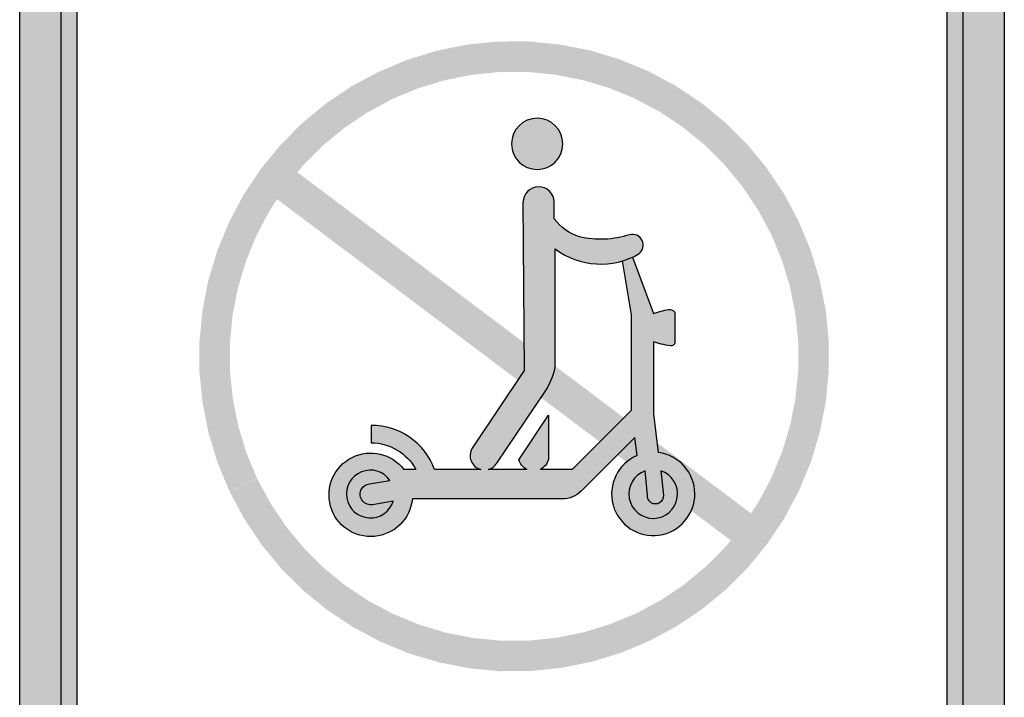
# Model space of a CAD drawing. Header units: inches. Extents: x -0.5 to 0.5, y -1.1 to 1.1.
# Tile 2 of 3: x -0.5 to 0.5, y -0.42 to 0.27. Entities that reach past the tile are written whole.
import ezdxf

# ---------------------------------------------------------------- set-up
doc = ezdxf.new("R2010")
doc.units = ezdxf.units.IN
doc.header["$MEASUREMENT"] = 0

msp = doc.modelspace()

# ---------------------------------------------------------------- hatches: boundary and pattern name
h = msp.add_hatch(color=7)
edge = h.paths.add_edge_path()
edge.add_spline(control_points=[(-0.5, 0.9952), (-0.5, 1.0557), (-0.451, 1.1047), (-0.3905, 1.1047)], knot_values=[0, 0, 0, 0, 1, 1, 1, 1], degree=3, periodic=0)
edge.add_line((-0.3905, 1.1047), (0.3905, 1.1047))
edge.add_spline(control_points=[(0.3905, 1.1047), (0.4196, 1.1047), (0.4474, 1.0931), (0.4679, 1.0726), (0.4885, 1.0521), (0.5, 1.0242), (0.5, 0.9952)], knot_values=[0, 0, 0, 0, 1, 1, 1, 2, 2, 2, 2], degree=3, periodic=0)
edge.add_line((0.5, 0.9952), (0.5, -0.9952))
edge.add_spline(control_points=[(0.5, -0.9952), (0.5, -1.0557), (0.451, -1.1047), (0.3905, -1.1047)], knot_values=[0, 0, 0, 0, 1, 1, 1, 1], degree=3, periodic=0)
edge.add_line((0.3905, -1.1047), (-0.3905, -1.1047))
edge.add_spline(control_points=[(-0.3905, -1.1047), (-0.451, -1.1047), (-0.5, -1.0557), (-0.5, -0.9952)], knot_values=[0, 0, 0, 0, 1, 1, 1, 1], degree=3, periodic=0)
edge.add_line((-0.5, -0.9952), (-0.5, 0.9952))
edge = h.paths.add_edge_path(flags=0)
edge.add_spline(control_points=[(0.3632, 1.0463), (0.384, 1.0463), (0.4039, 1.038), (0.4186, 1.0233), (0.4334, 1.0086), (0.4416, 0.9887), (0.4416, 0.9679)], knot_values=[0, 0, 0, 0, 1, 1, 1, 2, 2, 2, 2], degree=3, periodic=0)
edge.add_line((0.4416, 0.9679), (0.4416, -0.9679))
edge.add_spline(control_points=[(0.4416, -0.9679), (0.4416, -0.9887), (0.4334, -1.0086), (0.4186, -1.0233), (0.4039, -1.038), (0.384, -1.0463), (0.3632, -1.0463)], knot_values=[0, 0, 0, 0, 1, 1, 1, 2, 2, 2, 2], degree=3, periodic=0)
edge.add_line((0.3632, -1.0463), (-0.3632, -1.0463))
edge.add_spline(control_points=[(-0.3632, -1.0463), (-0.384, -1.0463), (-0.4039, -1.038), (-0.4186, -1.0233), (-0.4334, -1.0086), (-0.4416, -0.9887), (-0.4416, -0.9679)], knot_values=[0, 0, 0, 0, 1, 1, 1, 2, 2, 2, 2], degree=3, periodic=0)
edge.add_line((-0.4416, -0.9679), (-0.4416, 0.9679))
edge.add_spline(control_points=[(-0.4416, 0.9679), (-0.4416, 0.9887), (-0.4334, 1.0086), (-0.4186, 1.0233), (-0.4039, 1.038), (-0.384, 1.0463), (-0.3632, 1.0463)], knot_values=[0, 0, 0, 0, 1, 1, 1, 2, 2, 2, 2], degree=3, periodic=0)
edge.add_line((-0.3632, 1.0463), (0.3632, 1.0463))
h = msp.add_hatch(color=7)
edge = h.paths.add_edge_path()
edge.add_spline(control_points=[(-0.3632, 1.0627), (-0.4156, 1.0627), (-0.458, 1.0202), (-0.458, 0.9679)], knot_values=[0, 0, 0, 0, 1, 1, 1, 1], degree=3, periodic=0)
edge.add_line((-0.458, 0.9679), (-0.458, -0.9679))
edge.add_spline(control_points=[(-0.458, -0.9679), (-0.458, -0.993), (-0.448, -1.0171), (-0.4303, -1.0349), (-0.4125, -1.0527), (-0.3883, -1.0627), (-0.3632, -1.0627)], knot_values=[0, 0, 0, 0, 1, 1, 1, 2, 2, 2, 2], degree=3, periodic=0)
edge.add_line((-0.3632, -1.0627), (0.3632, -1.0627))
edge.add_spline(control_points=[(0.3632, -1.0627), (0.4156, -1.0627), (0.458, -1.0202), (0.458, -0.9679)], knot_values=[0, 0, 0, 0, 1, 1, 1, 1], degree=3, periodic=0)
edge.add_line((0.458, -0.9679), (0.458, 0.9679))
edge.add_spline(control_points=[(0.458, 0.9679), (0.458, 1.0202), (0.4156, 1.0627), (0.3632, 1.0627)], knot_values=[0, 0, 0, 0, 1, 1, 1, 1], degree=3, periodic=0)
edge.add_line((0.3632, 1.0627), (-0.3632, 1.0627))
edge = h.paths.add_edge_path(flags=0)
edge.add_spline(control_points=[(-0.3632, 1.0463), (-0.4065, 1.0463), (-0.4416, 1.0112), (-0.4416, 0.9679)], knot_values=[0, 0, 0, 0, 1, 1, 1, 1], degree=3, periodic=0)
edge.add_line((-0.4416, 0.9679), (-0.4416, -0.9679))
edge.add_spline(control_points=[(-0.4416, -0.9679), (-0.4416, -1.0112), (-0.4065, -1.0463), (-0.3632, -1.0463)], knot_values=[0, 0, 0, 0, 1, 1, 1, 1], degree=3, periodic=0)
edge.add_line((-0.3632, -1.0463), (0.3632, -1.0463))
edge.add_spline(control_points=[(0.3632, -1.0463), (0.4065, -1.0463), (0.4416, -1.0112), (0.4416, -0.9679)], knot_values=[0, 0, 0, 0, 1, 1, 1, 1], degree=3, periodic=0)
edge.add_line((0.4416, -0.9679), (0.4416, 0.9679))
edge.add_spline(control_points=[(0.4416, 0.9679), (0.4416, 0.9887), (0.4334, 1.0086), (0.4186, 1.0233), (0.4039, 1.038), (0.384, 1.0463), (0.3632, 1.0463)], knot_values=[0, 0, 0, 0, 1, 1, 1, 2, 2, 2, 2], degree=3, periodic=0)
edge.add_line((0.3632, 1.0463), (-0.3632, 1.0463))
for points in [[(-0.2867, -0.2083), (-0.2718, -0.236), (-0.2543, -0.262), (-0.2344, -0.2863), (-0.2121, -0.3084), (-0.1878, -0.3282), (-0.1616, -0.3456), (-0.1339, -0.3603), (-0.1049, -0.3723), (-0.0748, -0.3813), (-0.044, -0.3874), (-0.0128, -0.3904), (0.0186, -0.3903), (0.0498, -0.3871), (0.0806, -0.3809), (0.1106, -0.3718), (0.1396, -0.3597), (0.1672, -0.3448), (0.1933, -0.3273), (0.2175, -0.3073), (0.2397, -0.2851), (0.2595, -0.2608), (0.2769, -0.2346), (0.2916, -0.2069), (0.3036, -0.1779), (0.3126, -0.1478), (0.3187, -0.117), (0.3217, -0.0858), (0.3216, -0.0544), (0.3185, -0.0231), (0.3123, 0.0076), (0.3031, 0.0376), (0.291, 0.0666), (0.2762, 0.0943), (0.2587, 0.1203), (0.2387, 0.1446), (0.2164, 0.1667), (0.1921, 0.1866), (0.166, 0.2039), (0.1383, 0.2187), (0.1093, 0.2306), (0.0792, 0.2397), (0.0484, 0.2457), (0.0172, 0.2488), (-0.0142, 0.2487), (-0.0455, 0.2456), (-0.0762, 0.2394), (-0.1063, 0.2302), (-0.1352, 0.2181), (-0.1629, 0.2033), (-0.189, 0.1858), (-0.2132, 0.1658), (-0.2353, 0.1436), (-0.2552, 0.1193), (-0.2726, 0.0931), (-0.2873, 0.0654), (-0.2993, 0.0364), (-0.3084, 0.0063), (-0.3144, -0.0245), (-0.3174, -0.0557), (-0.3174, -0.0871), (-0.3142, -0.1183), (-0.3081, -0.1491), (-0.2989, -0.1791), (-0.2868, -0.2081), (-0.2589, -0.1948), (-0.2698, -0.1686), (-0.278, -0.1415), (-0.2836, -0.1137), (-0.2865, -0.0855), (-0.2865, -0.0572), (-0.2838, -0.0289), (-0.2783, -0.0011), (-0.2701, 0.026), (-0.2593, 0.0522), (-0.246, 0.0773), (-0.2303, 0.1009), (-0.2124, 0.1228), (-0.1923, 0.1429), (-0.1705, 0.1609), (-0.1469, 0.1767), (-0.1219, 0.1902), (-0.0958, 0.2011), (-0.0687, 0.2093), (-0.0409, 0.2149), (-0.0127, 0.2178), (0.0157, 0.2178), (0.0439, 0.2151), (0.0717, 0.2096), (0.0989, 0.2015), (0.1251, 0.1907), (0.1501, 0.1774), (0.1737, 0.1617), (0.1957, 0.1437), (0.2158, 0.1237), (0.2338, 0.1018), (0.2496, 0.0783), (0.2631, 0.0533), (0.274, 0.0271), (0.2823, 0), (0.2878, -0.0278), (0.2907, -0.056), (0.2908, -0.0843), (0.288, -0.1125), (0.2826, -0.1404), (0.2744, -0.1675), (0.2636, -0.1937), (0.2503, -0.2188), (0.2346, -0.2424), (0.2167, -0.2643), (0.1967, -0.2844), (0.1748, -0.3025), (0.1513, -0.3183), (0.1263, -0.3317), (0.1001, -0.3426), (0.073, -0.3509), (0.0452, -0.3565), (0.017, -0.3594), (-0.0113, -0.3594), (-0.0396, -0.3567), (-0.0674, -0.3513), (-0.0945, -0.3431), (-0.1208, -0.3323), (-0.1458, -0.319), (-0.1694, -0.3033), (-0.1914, -0.2854), (-0.2115, -0.2654), (-0.2295, -0.2435), (-0.2453, -0.22), (-0.2588, -0.195), (-0.2867, -0.2083)], [(-0.2515, 0.0984), (0.2352, -0.2674), (0.2558, -0.24), (-0.231, 0.1258), (-0.2515, 0.0984)]]:
    msp.add_hatch(color=7).paths.add_polyline_path(points)
h = msp.add_hatch(color=7)
edge = h.paths.add_edge_path()
edge.add_spline(control_points=[(0.0516, 0.1448), (0.0516, 0.1593), (0.04, 0.1709), (0.0256, 0.1709), (0.0111, 0.1709), (-0.0005, 0.1593), (-0.0005, 0.1448), (-0.0005, 0.1304), (0.0111, 0.1188), (0.0256, 0.1188), (0.04, 0.1188), (0.0516, 0.1304), (0.0516, 0.1448)], knot_values=[0, 0, 0, 0, 1, 1, 1, 2, 2, 2, 3, 3, 3, 4, 4, 4, 4], degree=3, periodic=0)
h = msp.add_hatch(color=7)
edge = h.paths.add_edge_path()
edge.add_spline(control_points=[(0.0512, -0.2155), (0.0583, -0.2155), (0.0652, -0.2127), (0.0702, -0.2077)], knot_values=[0, 0, 0, 0, 1, 1, 1, 1], degree=3, periodic=0)
edge.add_line((0.0702, -0.2077), (0.1247, -0.1533))
edge.add_line((0.1247, -0.1533), (0.1271, -0.1716))
edge.add_spline(control_points=[(0.1271, -0.1716), (0.1075, -0.1798), (0.0971, -0.2012), (0.1027, -0.2217), (0.1083, -0.2422), (0.1282, -0.2553), (0.1492, -0.2524), (0.1702, -0.2495), (0.1858, -0.2314), (0.1857, -0.2102), (0.1855, -0.189), (0.1697, -0.1712), (0.1486, -0.1686)], knot_values=[0, 0, 0, 0, 1, 1, 1, 2, 2, 2, 3, 3, 3, 4, 4, 4, 4], degree=3, periodic=0)
edge.add_line((0.1486, -0.1686), (0.1438, -0.1291))
edge.add_line((0.1438, -0.1291), (0.1438, -0.056))
edge.add_line((0.1438, -0.056), (0.1516, -0.0584))
edge.add_spline(control_points=[(0.1516, -0.0584), (0.1548, -0.0592), (0.1581, -0.0598), (0.1614, -0.0602)], knot_values=[0, 0, 0, 0, 1, 1, 1, 1], degree=3, periodic=0)
edge.add_spline(control_points=[(0.1614, -0.0602), (0.1624, -0.0603), (0.1635, -0.0599), (0.1643, -0.0591), (0.1651, -0.0584), (0.1655, -0.0573), (0.1655, -0.0562)], knot_values=[0, 0, 0, 0, 1, 1, 1, 2, 2, 2, 2], degree=3, periodic=0)
edge.add_line((0.1655, -0.0562), (0.1655, -0.0259))
edge.add_spline(control_points=[(0.1655, -0.0259), (0.1639, -0.0241), (0.1615, -0.0232), (0.1591, -0.0234), (0.1564, -0.0237), (0.1537, -0.0242), (0.1511, -0.0251)], knot_values=[0, 0, 0, 0, 1, 1, 1, 2, 2, 2, 2], degree=3, periodic=0)
edge.add_line((0.1511, -0.0251), (0.1438, -0.0275))
edge.add_line((0.1438, -0.0275), (0.1223, 0.0298))
edge.add_spline(control_points=[(0.1223, 0.0298), (0.1191, 0.0283), (0.1157, 0.0271), (0.1122, 0.026)], knot_values=[0, 0, 0, 0, 1, 1, 1, 1], degree=3, periodic=0)
edge.add_line((0.1122, 0.026), (0.1215, -0.0286))
edge.add_line((0.1215, -0.0286), (0.1215, -0.1255))
edge.add_line((0.1215, -0.1255), (0.0612, -0.1857))
edge.add_line((0.0612, -0.1857), (0.0285, -0.1857))
edge.add_spline(control_points=[(0.0285, -0.1857), (0.0327, -0.1837), (0.0359, -0.18), (0.037, -0.1754)], knot_values=[0, 0, 0, 0, 1, 1, 1, 1], degree=3, periodic=0)
edge.add_line((0.037, -0.1754), (0.037, -0.1306))
edge.add_line((0.037, -0.1306), (0.0069, -0.1758))
edge.add_spline(control_points=[(0.0069, -0.1758), (0.0082, -0.1802), (0.0112, -0.1838), (0.0153, -0.1857)], knot_values=[0, 0, 0, 0, 1, 1, 1, 1], degree=3, periodic=0)
edge.add_line((0.0153, -0.1857), (-0.0241, -0.1857))
edge.add_spline(control_points=[(-0.0241, -0.1857), (-0.0205, -0.1847), (-0.0174, -0.1824), (-0.0155, -0.1792)], knot_values=[0, 0, 0, 0, 1, 1, 1, 1], degree=3, periodic=0)
edge.add_line((-0.0155, -0.1792), (0.0336, -0.1065))
edge.add_spline(control_points=[(0.0336, -0.1065), (0.0386, -0.0991), (0.042, -0.0908), (0.0438, -0.0821)], knot_values=[0, 0, 0, 0, 1, 1, 1, 1], degree=3, periodic=0)
edge.add_line((0.0438, -0.0821), (0.0438, 0.0382))
edge.add_spline(control_points=[(0.0438, 0.0382), (0.0687, 0.0196), (0.1024, 0.0177), (0.1292, 0.0334)], knot_values=[0, 0, 0, 0, 1, 1, 1, 1], degree=3, periodic=0)
edge.add_spline(control_points=[(0.1292, 0.0334), (0.1332, 0.0367), (0.1344, 0.0423), (0.1321, 0.0469), (0.1297, 0.0516), (0.1245, 0.0539), (0.1194, 0.0526)], knot_values=[0, 0, 0, 0, 1, 1, 1, 2, 2, 2, 2], degree=3, periodic=0)
edge.add_spline(control_points=[(0.1194, 0.0526), (0.103, 0.0473), (0.0854, 0.0465), (0.0685, 0.0503)], knot_values=[0, 0, 0, 0, 1, 1, 1, 1], degree=3, periodic=0)
edge.add_spline(control_points=[(0.0685, 0.0503), (0.0583, 0.0536), (0.0493, 0.06), (0.0429, 0.0687)], knot_values=[0, 0, 0, 0, 1, 1, 1, 1], degree=3, periodic=0)
edge.add_line((0.0429, 0.0687), (0.0429, 0.0861))
edge.add_spline(control_points=[(0.0429, 0.0861), (0.0425, 0.0948), (0.0353, 0.1015), (0.0267, 0.1012), (0.018, 0.101), (0.0111, 0.0939), (0.0112, 0.0853)], knot_values=[0, 0, 0, 0, 1, 1, 1, 2, 2, 2, 2], degree=3, periodic=0)
edge.add_line((0.0112, 0.0853), (0.0122, -0.0853))
edge.add_line((0.0122, -0.0853), (-0.0404, -0.164))
edge.add_spline(control_points=[(-0.0404, -0.164), (-0.0428, -0.168), (-0.0432, -0.1728), (-0.0415, -0.177), (-0.0398, -0.1813), (-0.0363, -0.1845), (-0.0318, -0.1857)], knot_values=[0, 0, 0, 0, 1, 1, 1, 2, 2, 2, 2], degree=3, periodic=0)
edge.add_line((-0.0318, -0.1857), (-0.0786, -0.1857))
edge.add_spline(control_points=[(-0.0786, -0.1857), (-0.0884, -0.1586), (-0.1142, -0.1407), (-0.143, -0.1409)], knot_values=[0, 0, 0, 0, 1, 1, 1, 1], degree=3, periodic=0)
edge.add_line((-0.143, -0.1409), (-0.143, -0.1586))
edge.add_spline(control_points=[(-0.143, -0.1586), (-0.1241, -0.1587), (-0.1067, -0.1691), (-0.0976, -0.1857)], knot_values=[0, 0, 0, 0, 1, 1, 1, 1], degree=3, periodic=0)
edge.add_line((-0.0976, -0.1857), (-0.1097, -0.1857))
edge.add_spline(control_points=[(-0.1097, -0.1857), (-0.122, -0.1695), (-0.1442, -0.1643), (-0.1624, -0.1735), (-0.1806, -0.1826), (-0.1898, -0.2034), (-0.1842, -0.223), (-0.1787, -0.2426), (-0.16, -0.2554), (-0.1397, -0.2536), (-0.1194, -0.2518), (-0.1032, -0.2358), (-0.1012, -0.2155)], knot_values=[0, 0, 0, 0, 1, 1, 1, 2, 2, 2, 3, 3, 3, 4, 4, 4, 4], degree=3, periodic=0)
edge.add_line((-0.1012, -0.2155), (0.0512, -0.2155))
edge = h.paths.add_edge_path(flags=0)
edge.add_spline(control_points=[(-0.1206, -0.2177), (-0.1239, -0.2285), (-0.1342, -0.2356), (-0.1455, -0.2348), (-0.1568, -0.234), (-0.166, -0.2256), (-0.1678, -0.2144), (-0.1696, -0.2032), (-0.1634, -0.1923), (-0.1529, -0.1881), (-0.1424, -0.1839), (-0.1304, -0.1874), (-0.124, -0.1967)], knot_values=[0, 0, 0, 0, 1, 1, 1, 2, 2, 2, 3, 3, 3, 4, 4, 4, 4], degree=3, periodic=0)
edge.add_line((-0.124, -0.1967), (-0.1458, -0.2004))
edge.add_spline(control_points=[(-0.1458, -0.2004), (-0.1515, -0.2017), (-0.1551, -0.2073), (-0.154, -0.213), (-0.1528, -0.2187), (-0.1473, -0.2224), (-0.1416, -0.2214)], knot_values=[0, 0, 0, 0, 1, 1, 1, 2, 2, 2, 2], degree=3, periodic=0)
edge.add_line((-0.1416, -0.2214), (-0.1206, -0.2177))
h = msp.add_hatch(color=7)
edge = h.paths.add_edge_path()
edge.add_line((-0.1447, -0.2002), (-0.124, -0.1967))
edge.add_spline(control_points=[(-0.124, -0.1967), (-0.1304, -0.1874), (-0.1424, -0.1839), (-0.1529, -0.1881), (-0.1634, -0.1923), (-0.1696, -0.2032), (-0.1678, -0.2144), (-0.166, -0.2256), (-0.1568, -0.234), (-0.1455, -0.2348), (-0.1342, -0.2356), (-0.1239, -0.2285), (-0.1206, -0.2177)], knot_values=[0, 0, 0, 0, 1, 1, 1, 2, 2, 2, 3, 3, 3, 4, 4, 4, 4], degree=3, periodic=0)
edge.add_line((-0.1206, -0.2177), (-0.1416, -0.2214))
edge.add_spline(control_points=[(-0.1416, -0.2214), (-0.1455, -0.2221), (-0.1494, -0.2206), (-0.1518, -0.2176), (-0.1543, -0.2146), (-0.1549, -0.2104), (-0.1534, -0.2068), (-0.1519, -0.2032), (-0.1486, -0.2007), (-0.1447, -0.2002)], knot_values=[0, 0, 0, 0, 1, 1, 1, 2, 2, 2, 3, 3, 3, 3], degree=3, periodic=0)

# ---------------------------------------------------------------- linework, layer by layer
at = {"color": 7}
msp.add_line((0.0153, -0.1857), (-0.0241, -0.1857), dxfattribs=at)
for points in [[(-0.5, -0.9952), (-0.5, 0.9952)], [(0.5, 0.9952), (0.5, -0.9952)], [(-0.458, -0.9679), (-0.458, 0.9679)], [(-0.4416, -0.9679), (-0.4416, 0.9679)], [(0.4416, 0.9679), (0.4416, -0.9679)], [(0.458, 0.9679), (0.458, -0.9679)], [(0.0111, 0.0859), (0.0122, -0.0853), (-0.0404, -0.164)], [(0.0429, 0.0687), (0.0429, 0.0861)], [(0.0438, -0.0821), (0.0438, 0.0382)], [(0.1215, -0.1255), (0.1215, -0.0286), (0.1122, 0.026)], [(0.1223, 0.0298), (0.1438, -0.0275), (0.1511, -0.0251)], [(0.1655, -0.0259), (0.1655, -0.0564)], [(0.1516, -0.0584), (0.1438, -0.056), (0.1438, -0.1291), (0.1486, -0.1686)], [(-0.0155, -0.1792), (0.0336, -0.1065)], [(0.1215, -0.1255), (0.0612, -0.1857), (0.0285, -0.1857)], [(0.0069, -0.1758), (0.037, -0.1306), (0.037, -0.1754)], [(-0.143, -0.1409), (-0.143, -0.1586)], [(0.1271, -0.1716), (0.1247, -0.1533), (0.0702, -0.2077)], [(-0.0976, -0.1857), (-0.1097, -0.1857)], [(-0.0318, -0.1857), (-0.0786, -0.1857)], [(0.1375, -0.2117), (0.1351, -0.1872)], [(0.151, -0.187), (0.1537, -0.2117)], [(-0.1447, -0.2002), (-0.124, -0.1967)], [(-0.1206, -0.2177), (-0.1416, -0.2214)], [(0.0512, -0.2155), (-0.1012, -0.2155)]]:
    msp.add_lwpolyline(points, dxfattribs=at)
for points, knots in [([(0.0516, 0.1448), (0.0516, 0.1304), (0.04, 0.1188), (0.0256, 0.1188), (0.0111, 0.1188), (-0.0005, 0.1304), (-0.0005, 0.1448), (-0.0005, 0.1593), (0.0111, 0.1709), (0.0256, 0.1709), (0.04, 0.1709), (0.0516, 0.1593), (0.0516, 0.1448)], [0, 0, 0, 0, 1, 1, 1, 2, 2, 2, 3, 3, 3, 4, 4, 4, 4]), ([(0.0429, 0.0861), (0.0425, 0.0946), (0.0355, 0.1013), (0.027, 0.1012), (0.0185, 0.1012), (0.0115, 0.0944), (0.0112, 0.0859)], [0, 0, 0, 0, 1, 1, 1, 2, 2, 2, 2]), ([(0.1292, 0.0334), (0.1332, 0.0367), (0.1344, 0.0423), (0.1321, 0.0469), (0.1297, 0.0516), (0.1245, 0.0539), (0.1194, 0.0526)], [0, 0, 0, 0, 1, 1, 1, 2, 2, 2, 2]), ([(0.1511, -0.0251), (0.1537, -0.0242), (0.1564, -0.0237), (0.1591, -0.0234), (0.1615, -0.0232), (0.1639, -0.0241), (0.1655, -0.0259)], [0, 0, 0, 0, 1, 1, 1, 2, 2, 2, 2]), ([(0.1655, -0.0564), (0.1655, -0.0575), (0.165, -0.0586), (0.1641, -0.0593), (0.1632, -0.06), (0.162, -0.0603), (0.1609, -0.0601)], [0, 0, 0, 0, 1, 1, 1, 2, 2, 2, 2]), ([(-0.1012, -0.2155), (-0.1032, -0.2358), (-0.1194, -0.2518), (-0.1397, -0.2536), (-0.16, -0.2554), (-0.1787, -0.2426), (-0.1842, -0.223), (-0.1898, -0.2034), (-0.1806, -0.1826), (-0.1624, -0.1735), (-0.1442, -0.1643), (-0.122, -0.1695), (-0.1097, -0.1857)], [0, 0, 0, 0, 1, 1, 1, 2, 2, 2, 3, 3, 3, 4, 4, 4, 4]), ([(-0.0404, -0.164), (-0.0428, -0.168), (-0.0432, -0.1728), (-0.0415, -0.177), (-0.0398, -0.1813), (-0.0363, -0.1845), (-0.0318, -0.1857)], [0, 0, 0, 0, 1, 1, 1, 2, 2, 2, 2]), ([(0.1271, -0.1716), (0.1075, -0.1798), (0.0971, -0.2012), (0.1027, -0.2217), (0.1083, -0.2422), (0.1282, -0.2553), (0.1492, -0.2524), (0.1702, -0.2495), (0.1858, -0.2314), (0.1857, -0.2102), (0.1855, -0.189), (0.1697, -0.1712), (0.1486, -0.1686)], [0, 0, 0, 0, 1, 1, 1, 2, 2, 2, 3, 3, 3, 4, 4, 4, 4]), ([(-0.124, -0.1967), (-0.1304, -0.1874), (-0.1424, -0.1839), (-0.1529, -0.1881), (-0.1634, -0.1923), (-0.1696, -0.2032), (-0.1678, -0.2144), (-0.166, -0.2256), (-0.1568, -0.234), (-0.1455, -0.2348), (-0.1342, -0.2356), (-0.1239, -0.2285), (-0.1206, -0.2177)], [0, 0, 0, 0, 1, 1, 1, 2, 2, 2, 3, 3, 3, 4, 4, 4, 4]), ([(0.1351, -0.1872), (0.1237, -0.1913), (0.1169, -0.2031), (0.1191, -0.215), (0.1213, -0.2269), (0.1317, -0.2355), (0.1438, -0.2353), (0.1559, -0.2351), (0.1661, -0.2262), (0.1679, -0.2142), (0.1697, -0.2022), (0.1626, -0.1907), (0.151, -0.187)], [0, 0, 0, 0, 1, 1, 1, 2, 2, 2, 3, 3, 3, 4, 4, 4, 4]), ([(-0.1416, -0.2214), (-0.1455, -0.2221), (-0.1494, -0.2206), (-0.1518, -0.2176), (-0.1543, -0.2146), (-0.1549, -0.2104), (-0.1534, -0.2068), (-0.1519, -0.2032), (-0.1486, -0.2007), (-0.1447, -0.2002)], [0, 0, 0, 0, 1, 1, 1, 2, 2, 2, 3, 3, 3, 3]), ([(0.1537, -0.2117), (0.154, -0.2148), (0.1526, -0.2178), (0.1499, -0.2195), (0.1473, -0.2211), (0.1439, -0.2211), (0.1413, -0.2195), (0.1386, -0.2178), (0.1372, -0.2148), (0.1375, -0.2117)], [0, 0, 0, 0, 1, 1, 1, 2, 2, 2, 3, 3, 3, 3])]:
    msp.add_open_spline(points, degree=3, knots=knots, dxfattribs=at)
for points in [[(0.0685, 0.0503), (0.0583, 0.0536), (0.0493, 0.06), (0.0429, 0.0687)], [(0.1194, 0.0526), (0.103, 0.0473), (0.0854, 0.0465), (0.0685, 0.0503)], [(0.0438, 0.0382), (0.0687, 0.0196), (0.1024, 0.0177), (0.1292, 0.0334)], [(0.1609, -0.0601), (0.1578, -0.0597), (0.1546, -0.0591), (0.1516, -0.0584)], [(0.0336, -0.1065), (0.0386, -0.0991), (0.042, -0.0908), (0.0438, -0.0821)], [(-0.0786, -0.1857), (-0.0884, -0.1586), (-0.1142, -0.1407), (-0.143, -0.1409)], [(-0.143, -0.1586), (-0.1241, -0.1587), (-0.1067, -0.1691), (-0.0976, -0.1857)], [(-0.0241, -0.1857), (-0.0205, -0.1847), (-0.0174, -0.1824), (-0.0155, -0.1792)], [(0.0153, -0.1857), (0.0112, -0.1838), (0.0082, -0.1802), (0.0069, -0.1758)], [(0.037, -0.1754), (0.0359, -0.18), (0.0327, -0.1837), (0.0285, -0.1857)], [(0.0702, -0.2077), (0.0652, -0.2127), (0.0583, -0.2155), (0.0512, -0.2155)]]:
    msp.add_open_spline(points, degree=3, dxfattribs=at)

doc.saveas('drawing.dxf')
